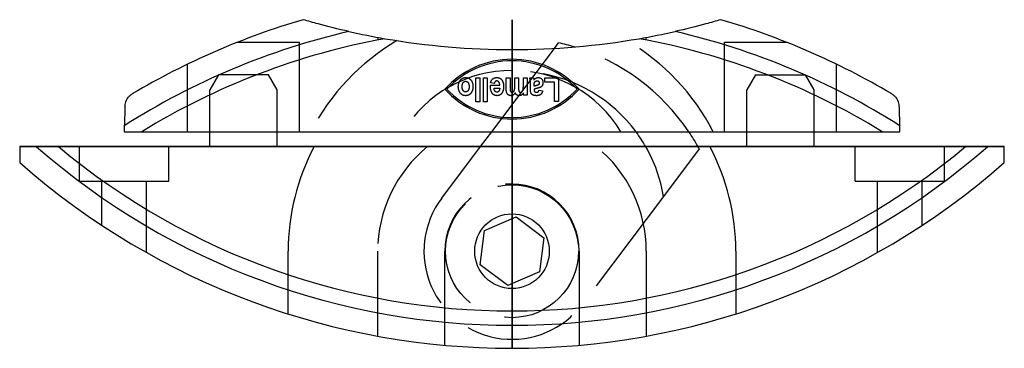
# Model space of a CAD drawing. Header units: millimetres. Extents: x -33 to 33, y -13.5 to 8.5.
import ezdxf

# ---------------------------------------------------------------- set-up
doc = ezdxf.new("R2010")
doc.units = ezdxf.units.MM
doc.header["$LTSCALE"] = 50
doc.linetypes.add('ALLCAD_Strich', pattern=[0.2, 0.15, -0.05])
for name, color, linetype in [('BESCH_KONT_verb_schn_ansi_2d', 40, 'Continuous'), ('BESCH_KONT_verb_schn_grun_2d', 10, 'Continuous'), ('BESCH_KONT_verb_schn_seit_2d', 160, 'Continuous')]:
    doc.layers.add(name, color=color, linetype=linetype)

msp = doc.modelspace()

# ---------------------------------------------------------------- linework, layer by layer
at = {"layer": 'BESCH_KONT_verb_schn_ansi_2d', "linetype": 'Continuous'}
for p, q in [((-33, 0, 2.8), (-33, 0, -2.8)), ((33, 0, 2.8), (-33, 0, 2.8)), ((-33, 0, -2.8), (33, 0, -2.8)), ((-31.876, 0, 5), (31.876, 0, 5)), ((31.876, 0, -5), (-31.876, 0, -5)), ((-26, 0, 1.5), (-26, 0, -1.5)), ((-15, 0, -2), (-15, 0, 2)), ((-15, 0, 2), (-9, 0, 2)), ((-9, 0, -2), (-15, 0, -2)), ((-13.266, 0, 2), (-13.266, 0, -2)), ((-4.5, 0, -0.8), (-9, 0, -0.8)), ((-9, 0, 0.8), (-4.5, 0, 0.8)), ((-9, 0, -0.8), (-9, 0, -2)), ((-9, 0, 2), (-9, 0, 0.8)), ((-7.712, 0, -0.8), (-7.712, 0, 0.8)), ((-5.9, 0, -0.75), (4.713, 0, -0.75)), ((4.713, 0, 0.75), (-5.9, 0, 0.75)), ((-5.9, 0, -0.75), (-5.9, 0, 0.75)), ((-4.5, 0, 0.8), (-4.45, 0, 0.8)), ((-4.45, 0, -0.8), (-4.5, 0, -0.8)), ((-4.5, 0, -2.3), (-4.5, 0, -0.8)), ((4.5, 0, -2.3), (-4.5, 0, -2.3)), ((-4.5, 0, 2.3), (4.5, 0, 2.3)), ((-4.5, 0, 0.8), (-4.5, 0, 2.3)), ((-4.45, 0, -2.25), (3.554, 0, -2.25)), ((3.554, 0, 2.25), (-4.45, 0, 2.25)), ((-4.45, 0, -2.25), (-4.45, 0, -0.75)), ((-4.45, 0, 0.75), (-4.45, 0, 2.25)), ((3.554, 0, -2.25), (4.45, 0, -2.25)), ((4.45, 0, 2.25), (3.554, 0, 2.25)), ((4.45, 0, 0.8), (4.5, 0, 0.8)), ((4.5, 0, -0.8), (4.45, 0, -0.8)), ((4.45, 0, -2.25), (4.45, 0, -0.75)), ((4.45, 0, 0.75), (4.45, 0, 2.25)), ((4.5, 0, -0.8), (4.5, 0, -2.3)), ((9, 0, -0.8), (4.5, 0, -0.8)), ((4.5, 0, 0.8), (9, 0, 0.8)), ((4.5, 0, 2.3), (4.5, 0, 0.8)), ((4.713, 0, -0.75), (10.15, 0, -0.75)), ((10.15, 0, 0.75), (4.713, 0, 0.75)), ((9, 0, 2), (15, 0, 2)), ((15, 0, -2), (9, 0, -2)), ((9, 0, -2), (9, 0, -0.8)), ((9, 0, 0.8), (9, 0, 2)), ((10.15, 0, -0.75), (10.15, 0, -2)), ((10.15, 0, 2), (10.15, 0, 0.75)), ((12.55, 0, -2), (12.55, 0, 2)), ((13.266, 0, -2), (13.266, 0, 2)), ((15, 0, 2), (15, 0, -2)), ((26, 0, -1.5), (26, 0, 1.5)), ((33, 0, 2.8), (33, 0, -2.8))]:
    msp.add_line(p, q, dxfattribs=at)
at = {"layer": 'BESCH_KONT_verb_schn_ansi_2d', "linetype": 'ALLCAD_Strich'}
for p, q in [((-30.397, 0, 3.5), (-30.397, 0, 5)), ((-30.397, 0, -5), (-30.397, 0, -3.5)), ((30.397, 0, 3.5), (-30.397, 0, 3.5)), ((-30.397, 0, -3.5), (30.397, 0, -3.5)), ((-26, 0, 5), (-26, 0, 1.5)), ((-26, 0, -1.5), (-26, 0, -5)), ((-24.819, 0, 3.5), (-24.819, 0, 5)), ((-24.819, 0, -3.5), (-24.819, 0, -5)), ((-20.25, 0, -2), (-21.75, 0, -2)), ((-21.75, 0, 2), (-20.25, 0, 2)), ((-21.75, 0, -2), (-21.75, 0, 2)), ((-20.25, 0, -2), (-15.75, 0, -2)), ((-20.25, 0, 2), (-20.25, 0, -2)), ((-15.75, 0, 2), (-20.25, 0, 2)), ((-19.673, 0, -2), (-19.673, 0, 2)), ((-18.378, 0, 2), (-18.378, 0, -2)), ((-16.327, 0, 2), (-16.327, 0, -2)), ((-15, 0, -2), (-15.75, 0, -2)), ((-15.75, 0, 2), (-15, 0, 2)), ((-15.75, 0, -2), (-15.75, 0, 2)), ((-14.25, 0, 2), (-14.25, 0, -2)), ((-14, 0, -2.8), (-14, 0, 2.8)), ((-13.492, 0, 2.1), (-7.3, 0, 2.1)), ((-13.492, 0, -2.1), (-13.492, 0, 2.1)), ((-7.3, 0, -2.1), (-13.492, 0, -2.1)), ((-9, 0, -5), (-9, 0, -3.5)), ((-5.657, 0, -2), (-9, 0, -2)), ((-9, 0, 2), (-5.657, 0, 2)), ((-8.515, 0, 3.5), (-8.515, 0, 5)), ((-7.712, 0, -2.1), (-7.712, 0, -0.8)), ((-7.712, 0, 0.8), (-7.712, 0, 2.1)), ((-7.3, 0, -2.1), (0, 0, -2.1)), ((-7.3, 0, 2.1), (0, 0, 2.1)), ((-7.3, 0, 2.1), (-7.3, 0, 0.8)), ((-7.3, 0, -0.8), (-7.3, 0, -2.1)), ((-5.657, 0, -2), (-5.657, 0, -0.8)), ((-5.657, 0, 0.8), (-5.657, 0, 2)), ((-4.5, 0, 3.5), (-4.5, 0, 3.55)), ((4.5, 0, 3.55), (-4.5, 0, 3.55)), ((-4.45, 0, 0.8), (4.45, 0, 0.8)), ((4.45, 0, -0.8), (-4.45, 0, -0.8)), ((-4.364, 0, 3.5), (-4.364, 0, 3.55)), ((-3.598, 0, 3.5), (-3.598, 0, 3.55)), ((-3.341, 0, 3.5), (-3.341, 0, 3.55)), ((-2.874, 0, 3.5), (-2.874, 0, 3.55)), ((-2.617, 0, 3.5), (-2.617, 0, 3.55)), ((-2.5, 0, 3.5), (-2.5, 0, 2.3)), ((-2.417, 0, 3.5), (-2.417, 0, 3.55)), ((-2.165, 0, 3.5), (-2.165, 0, 3.55)), ((-2.126, 0, -2.25), (-2.126, 0, 2.25)), ((-1.907, 0, 3.5), (-1.907, 0, 3.55)), ((-1.845, 0, -2.25), (-1.845, 0, 2.25)), ((-1.655, 0, 3.5), (-1.655, 0, 3.55)), ((-1.451, 0, 3.5), (-1.451, 0, 3.55)), ((-1.45, 0, 3.5), (-1.45, 0, 3.55)), ((-1.437, 0, 3.5), (-1.437, 0, 3.55)), ((-1.2, 0, 3.5), (-1.2, 0, 3.55)), ((-1.188, 0, 3.5), (-1.188, 0, 3.55)), ((-0.825, 0, 3.5), (-0.825, 0, 3.55)), ((-0.825, 0, 3.5), (-0.825, 0, 3.55)), ((-0.82, 0, 3.5), (-0.82, 0, 3.55)), ((-0.563, 0, 3.5), (-0.563, 0, 3.55)), ((-0.386, 0, 3.5), (-0.386, 0, 3.55)), ((-0.281, 0, -2.25), (-0.281, 0, 2.25)), ((-0.134, 0, 3.5), (-0.134, 0, 3.55)), ((0, 0, -2.1), (7.3, 0, -2.1)), ((0, 0, 2.1), (7.3, 0, 2.1)), ((0.187, 0, 3.5), (0.187, 0, 3.55)), ((0.215, 0, 3.5), (0.215, 0, 3.55)), ((0.281, 0, -2.25), (0.281, 0, 2.25)), ((0.439, 0, 3.5), (0.439, 0, 3.55)), ((0.76, 0, 3.5), (0.76, 0, 3.55)), ((0.78, 0, 3.5), (0.78, 0, 3.55)), ((1.012, 0, 3.5), (1.012, 0, 3.55)), ((1.186, 0, 3.5), (1.186, 0, 3.55)), ((1.24, 0, 3.5), (1.24, 0, 3.55)), ((1.243, 0, 3.5), (1.243, 0, 3.55)), ((1.435, 0, 3.5), (1.435, 0, 3.55)), ((1.467, 0, 3.5), (1.467, 0, 3.55)), ((1.487, 0, 3.5), (1.487, 0, 3.55)), ((5.657, 0, -2), (1.615, 0, -2)), ((1.615, 0, -2), (1.615, 0, -0.75)), ((1.615, 0, 0.75), (1.615, 0, 2)), ((1.615, 0, 2), (5.657, 0, 2)), ((1.823, 0, 3.5), (1.823, 0, 3.55)), ((1.825, 0, 3.5), (1.825, 0, 3.55)), ((1.845, 0, -2.25), (1.845, 0, 2.25)), ((2.051, 0, 3.5), (2.051, 0, 3.55)), ((2.077, 0, 3.5), (2.077, 0, 3.55)), ((2.126, 0, -2.25), (2.126, 0, 2.25)), ((2.199, 0, 3.5), (2.199, 0, 3.55)), ((2.5, 0, 3.5), (2.5, 0, 2.3)), ((2.858, 0, 3.5), (2.858, 0, 3.55)), ((3.122, 0, 3.5), (3.122, 0, 3.55)), ((3.124, 0, -2), (3.124, 0, 2)), ((4.364, 0, 3.5), (4.364, 0, 3.55)), ((4.5, 0, 3.5), (4.5, 0, 3.55)), ((9, 0, -2), (5.657, 0, -2)), ((5.657, 0, 2), (9, 0, 2)), ((5.657, 0, 2), (5.657, 0, 0.8)), ((5.657, 0, -0.8), (5.657, 0, -2)), ((7.3, 0, 2.1), (13.492, 0, 2.1)), ((7.3, 0, 0.8), (7.3, 0, 2.1)), ((7.3, 0, -2.1), (7.3, 0, -0.8)), ((13.492, 0, -2.1), (7.3, 0, -2.1)), ((7.712, 0, 2.1), (7.712, 0, -2.1)), ((8.515, 0, 5), (8.515, 0, 3.5)), ((9, 0, -3.5), (9, 0, -5)), ((13.492, 0, 2.1), (13.492, 0, -2.1)), ((14, 0, -2.8), (14, 0, 2.8)), ((14.25, 0, -2), (14.25, 0, 2)), ((15.75, 0, -2), (15, 0, -2)), ((15, 0, 2), (15.75, 0, 2)), ((15.75, 0, -2), (20.25, 0, -2)), ((15.75, 0, 2), (15.75, 0, -2)), ((20.25, 0, 2), (15.75, 0, 2)), ((16.327, 0, -2), (16.327, 0, 2)), ((18.378, 0, -2), (18.378, 0, 2)), ((19.673, 0, 2), (19.673, 0, -2)), ((21.75, 0, -2), (20.25, 0, -2)), ((20.25, 0, 2), (21.75, 0, 2)), ((20.25, 0, -2), (20.25, 0, 2)), ((21.75, 0, 2), (21.75, 0, -2)), ((24.819, 0, 3.5), (24.819, 0, 5)), ((24.819, 0, -3.5), (24.819, 0, -5)), ((26, 0, -5), (26, 0, -1.5)), ((26, 0, 1.5), (26, 0, 5)), ((30.397, 0, -5), (30.397, 0, -3.5)), ((30.397, 0, 3.5), (30.397, 0, 5))]:
    msp.add_line(p, q, dxfattribs=at)
at = {"layer": 'BESCH_KONT_verb_schn_ansi_2d', "linetype": 'ALLCAD_Strich', "extrusion": (0, -1, 0)}
for centre in [(-26, 0), (26, 0)]:
    msp.add_circle(centre, 3, dxfattribs=at)
at = {"layer": 'BESCH_KONT_verb_schn_ansi_2d', "linetype": 'Continuous'}
for points, weights in [([(-33, 0, 3.934), (-33, 0, 3.375), (-33, 0, 2.8)], [1.00156487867, 1.00186767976, 1.00205545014]), ([(-33, 0, -2.8), (-33, 0, -3.375), (-33, 0, -3.934)], [1.00205545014, 1.00186767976, 1.00156487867]), ([(-33, 0, 3.934), (-32.434, 0, 4.476), (-31.876, 0, 5)], [1.00209104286, 1.00169069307, 1.00115787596]), ([(-31.876, 0, -5), (-32.434, 0, -4.476), (-33, 0, -3.934)], [1.00115787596, 1.00169069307, 1.00209104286]), ([(33, 0, -3.934), (32.434, 0, -4.476), (31.876, 0, -5)], [1.00209104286, 1.00169069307, 1.00115787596]), ([(31.876, 0, 5), (32.434, 0, 4.476), (33, 0, 3.934)], [1.00115787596, 1.00169069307, 1.00209104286]), ([(33, 0, 2.8), (33, 0, 3.375), (33, 0, 3.934)], [1.00205545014, 1.00186767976, 1.00156487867]), ([(33, 0, -3.934), (33, 0, -3.375), (33, 0, -2.8)], [1.00156487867, 1.00186767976, 1.00205545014])]:
    msp.add_rational_spline(points, weights, degree=2, dxfattribs=at)
for points, knots in [([(-27.5, 0), (-27.5, 0, 0.187), (-27.463, 0, 0.384), (-27.319, 0, 0.74), (-27.212, 0, 0.9), (-26.955, 0, 1.175), (-26.779, 0, 1.299), (-26.397, 0, 1.461), (-26.192, 0, 1.5), (-25.812, 0, 1.5), (-25.608, 0, 1.462), (-25.227, 0, 1.302), (-25.05, 0, 1.179), (-24.79, 0, 0.903), (-24.682, 0, 0.742), (-24.537, 0, 0.384), (-24.5, 0, 0.187), (-24.5, 0, -0.187), (-24.537, 0, -0.384), (-24.682, 0, -0.742), (-24.79, 0, -0.903), (-25.05, 0, -1.179), (-25.227, 0, -1.302), (-25.608, 0, -1.462), (-25.812, 0, -1.5), (-26.192, 0, -1.5), (-26.397, 0, -1.461), (-26.779, 0, -1.299), (-26.955, 0, -1.175), (-27.212, 0, -0.9), (-27.319, 0, -0.74), (-27.463, 0, -0.384), (-27.5, 0, -0.187), (-27.5, 0)], [0, 0, 0, 0, 0.0561878, 0.0561878, 0.1123756, 0.1123756, 0.1797111, 0.1797111, 0.2470466, 0.2470466, 0.3132511, 0.3132511, 0.3794556, 0.3794556, 0.4354904, 0.4354904, 0.4915252, 0.4915252, 0.54756, 0.54756, 0.6035948, 0.6035948, 0.6697993, 0.6697993, 0.7360038, 0.7360038, 0.8033393, 0.8033393, 0.8706747, 0.8706747, 0.9268626, 0.9268626, 0.9830504, 0.9830504, 0.9830504, 0.9830504]), ([(24.5, 0), (24.5, 0, 0.187), (24.537, 0, 0.384), (24.682, 0, 0.742), (24.79, 0, 0.903), (25.05, 0, 1.179), (25.227, 0, 1.302), (25.608, 0, 1.462), (25.812, 0, 1.5), (26.192, 0, 1.5), (26.397, 0, 1.461), (26.779, 0, 1.299), (26.955, 0, 1.175), (27.212, 0, 0.9), (27.319, 0, 0.74), (27.463, 0, 0.384), (27.5, 0, 0.187), (27.5, 0, -0.187), (27.463, 0, -0.384), (27.319, 0, -0.74), (27.212, 0, -0.9), (26.955, 0, -1.175), (26.779, 0, -1.299), (26.397, 0, -1.461), (26.192, 0, -1.5), (25.812, 0, -1.5), (25.608, 0, -1.462), (25.227, 0, -1.302), (25.05, 0, -1.179), (24.79, 0, -0.903), (24.682, 0, -0.742), (24.537, 0, -0.384), (24.5, 0, -0.187), (24.5, 0)], [0, 0, 0, 0, 0.0560348, 0.0560348, 0.1120696, 0.1120696, 0.1782741, 0.1782741, 0.2444786, 0.2444786, 0.3118141, 0.3118141, 0.3791496, 0.3791496, 0.4353374, 0.4353374, 0.4915252, 0.4915252, 0.547713, 0.547713, 0.6039008, 0.6039008, 0.6712363, 0.6712363, 0.7385718, 0.7385718, 0.8047763, 0.8047763, 0.8709808, 0.8709808, 0.9270156, 0.9270156, 0.9830504, 0.9830504, 0.9830504, 0.9830504])]:
    msp.add_open_spline(points, degree=3, knots=knots, dxfattribs=at)
at = {"layer": 'BESCH_KONT_verb_schn_ansi_2d', "linetype": 'ALLCAD_Strich'}
for points, weights in [([(-25.94, 0, 3.449), (-25.963, 0, 4.237), (-25.986, 0, 5)], [1.0016316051, 1.00128918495, 1.00076795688]), ([(-25.94, 0, -3.449), (-25.963, 0, -4.237), (-25.986, 0, -5)], [1.00163365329, 1.00129141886, 1.00077037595]), ([(25.94, 0, -3.449), (25.963, 0, -4.237), (25.986, 0, -5)], [1.0016316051, 1.00128918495, 1.00076795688]), ([(25.94, 0, 3.449), (25.963, 0, 4.237), (25.986, 0, 5)], [1.00163365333, 1.00129141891, 1.000770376])]:
    msp.add_rational_spline(points, weights, degree=2, dxfattribs=at)
for points, knots in [([(-25.45, 0, -2.8), (-25.501, 0, -2.8), (-25.554, 0, -2.808), (-25.648, 0, -2.841), (-25.689, 0, -2.865), (-25.819, 0, -2.968), (-25.883, 0, -3.099), (-25.929, 0, -3.292), (-25.938, 0, -3.368), (-25.94, 0, -3.449)], [0.2104769, 0.2104769, 0.2104769, 0.2104769, 0.228441, 0.228441, 0.2464051, 0.2464051, 0.2980315, 0.2980315, 0.3278309, 0.3278309, 0.3278309, 0.3278309]), ([(-25.94, 0, 3.449), (-25.938, 0, 3.368), (-25.929, 0, 3.292), (-25.883, 0, 3.099), (-25.819, 0, 2.968), (-25.689, 0, 2.865), (-25.648, 0, 2.841), (-25.554, 0, 2.808), (-25.501, 0, 2.8), (-25.45, 0, 2.8)], [0.509435, 0.509435, 0.509435, 0.509435, 0.5392344, 0.5392344, 0.5908608, 0.5908608, 0.6088249, 0.6088249, 0.626789, 0.626789, 0.626789, 0.626789]), ([(-10.932, 0, 4.999), (-11.655, 0, 4.542), (-12.344, 0, 4.063), (-13.33, 0, 3.327), (-13.666, 0, 3.067), (-14, 0, 2.8)], [5.0375481, 5.0375481, 5.0375481, 5.0375481, 5.2857747, 5.2857747, 5.4153391, 5.4153391, 5.4153391, 5.4153391]), ([(-14, 0, -2.8), (-13.666, 0, -3.067), (-13.33, 0, -3.327), (-12.344, 0, -4.063), (-11.655, 0, -4.542), (-10.932, 0, -4.999)], [2.4312513, 2.4312513, 2.4312513, 2.4312513, 2.5608157, 2.5608157, 2.8090423, 2.8090423, 2.8090423, 2.8090423]), ([(10.932, 0, -4.999), (11.655, 0, -4.542), (12.344, 0, -4.063), (13.33, 0, -3.327), (13.666, 0, -3.067), (14, 0, -2.8)], [5.0375481, 5.0375481, 5.0375481, 5.0375481, 5.2857747, 5.2857747, 5.4153391, 5.4153391, 5.4153391, 5.4153391]), ([(14, 0, 2.8), (13.666, 0, 3.067), (13.33, 0, 3.327), (12.343, 0, 4.063), (11.654, 0, 4.542), (10.932, 0, 4.999)], [2.4308741, 2.4308741, 2.4308741, 2.4308741, 2.5605442, 2.5605442, 2.8086683, 2.8086683, 2.8086683, 2.8086683]), ([(25.45, 0, 2.8), (25.501, 0, 2.8), (25.554, 0, 2.808), (25.648, 0, 2.841), (25.689, 0, 2.865), (25.819, 0, 2.968), (25.883, 0, 3.099), (25.929, 0, 3.292), (25.938, 0, 3.368), (25.94, 0, 3.449)], [0.2104769, 0.2104769, 0.2104769, 0.2104769, 0.228441, 0.228441, 0.2464051, 0.2464051, 0.2980315, 0.2980315, 0.3278309, 0.3278309, 0.3278309, 0.3278309]), ([(25.94, 0, -3.449), (25.938, 0, -3.368), (25.929, 0, -3.292), (25.883, 0, -3.099), (25.819, 0, -2.968), (25.689, 0, -2.865), (25.648, 0, -2.841), (25.554, 0, -2.808), (25.501, 0, -2.8), (25.45, 0, -2.8)], [0.509435, 0.509435, 0.509435, 0.509435, 0.5392344, 0.5392344, 0.5908608, 0.5908608, 0.6088249, 0.6088249, 0.626789, 0.626789, 0.626789, 0.626789])]:
    msp.add_open_spline(points, degree=3, knots=knots, dxfattribs=at)
at = {"layer": 'BESCH_KONT_verb_schn_grun_2d', "linetype": 'ALLCAD_Strich'}
for p, q in [((-9, 7.317), (-9, 7.14)), ((9, 7.14), (9, 7.317)), ((-18.378, 7), (-14.25, 7)), ((-14.25, 1), (-14.25, 7)), ((14.25, 7), (18.378, 7)), ((14.25, 1), (14.25, 7)), ((1.615, 4.95), (2.843, 6.581)), ((-21.75, 1), (-21.75, 5.522)), ((21.75, 1), (21.75, 5.522)), ((-19.673, 4.8), (-20.25, 3.8)), ((-16.327, 4.8), (-19.673, 4.8)), ((-15.75, 3.8), (-16.327, 4.8)), ((-1.361, 1), (1.615, 4.95)), ((16.327, 4.8), (15.75, 3.8)), ((16.327, 4.8), (19.673, 4.8)), ((20.25, 3.8), (19.673, 4.8)), ((-20.25, 1), (-20.25, 3.8)), ((-15.75, 1), (-15.75, 3.8)), ((15.75, 1), (15.75, 3.8)), ((20.25, 1), (20.25, 3.8)), ((-29, -2.3), (-29, 0)), ((-23, -2.3), (-23, 0)), ((-4.713, -3.45), (-2.114, 0)), ((12.55, -0.145), (10.15, -3.33)), ((23, -2.3), (23, 0)), ((29, -2.3), (29, 0)), ((-29, -2.3), (-23, -2.3)), ((-27.5, -5.258), (-27.5, -2.3)), ((-24.5, -7.086), (-24.5, -2.3)), ((23, -2.3), (29, -2.3)), ((24.5, -7.086), (24.5, -2.3)), ((27.5, -5.258), (27.5, -2.3)), ((10.15, -3.33), (4.713, -10.55)), ((-15, -11.197), (-15, -7)), ((-9, -12.683), (-9, -7)), ((-4.5, -13.297), (-4.5, -7)), ((4.5, -7), (4.5, -13.297)), ((9, -7), (9, -12.683)), ((15, -7), (15, -11.197))]:
    msp.add_line(p, q, dxfattribs=at)
at = {"layer": 'BESCH_KONT_verb_schn_grun_2d', "linetype": 'Continuous'}
for p, q in [((2.843, 6.581), (3.124, 6.954)), ((-2.417, 4.6), (-2.165, 4.6)), ((-2.417, 3), (-2.417, 4.6)), ((-2.165, 4.6), (-2.165, 3)), ((-1.907, 4.6), (-1.655, 4.6)), ((-1.907, 3), (-1.907, 4.6)), ((-1.655, 4.6), (-1.655, 3)), ((-1.451, 4.074), (-1.45, 4.109)), ((-1.45, 4.109), (-0.82, 4.109)), ((-1.188, 4.232), (-1.437, 4.283)), ((-0.386, 4.6), (-0.134, 4.6)), ((-0.386, 3.858), (-0.386, 4.6)), ((-0.134, 4.6), (-0.134, 3.937)), ((0.187, 4.6), (0.439, 4.6)), ((0.187, 4.043), (0.187, 4.6)), ((0.439, 4.6), (0.439, 3.964)), ((0.76, 4.6), (1.012, 4.6)), ((0.76, 4.036), (0.76, 4.6)), ((1.012, 4.6), (1.012, 3.441)), ((1.186, 4.6), (1.435, 4.6)), ((1.24, 3.86), (1.243, 4.218)), ((1.435, 4.6), (1.467, 4.473)), ((1.487, 4.043), (1.487, 4.104)), ((2.199, 4.6), (3.122, 4.6)), ((2.199, 4.329), (2.199, 4.6)), ((2.858, 4.329), (2.199, 4.329)), ((2.858, 3.014), (2.858, 4.329)), ((3.122, 4.6), (3.122, 3.014)), ((-1.2, 3.92), (-0.825, 3.92)), ((0.78, 3.441), (0.78, 3.6)), ((1.012, 3.441), (0.78, 3.441)), ((1.823, 3.793), (2.051, 3.743)), ((-2.165, 3), (-2.417, 3)), ((-1.655, 3), (-1.907, 3)), ((3.122, 3.014), (2.858, 3.014)), ((-25.986, 1.403), (-26, 1)), ((26, 1), (25.986, 1.403)), ((-26, 1), (-24.819, 1)), ((-24.819, 1), (24.819, 1)), ((-20.25, 0), (-20.25, 1)), ((-15.75, 0), (-15.75, 1)), ((-2.114, 0), (-1.361, 1)), ((15.75, 0), (15.75, 1)), ((20.25, 0), (20.25, 1)), ((24.819, 1), (26, 1)), ((-31.876, 0), (-30.397, 0)), ((-30.397, 0), (30.397, 0)), ((30.397, 0), (31.876, 0)), ((-1.845, -5.611), (0.281, -4.708)), ((0.281, -4.708), (2.126, -6.097)), ((-2.126, -7.903), (-1.845, -5.611)), ((2.126, -6.097), (1.845, -8.389)), ((-0.281, -9.292), (-2.126, -7.903)), ((1.845, -8.389), (-0.281, -9.292))]:
    msp.add_line(p, q, dxfattribs=at)
at = {"layer": 'BESCH_KONT_verb_schn_grun_2d', "linetype": 'ALLCAD_Strich'}
msp.add_circle((0, -7), 4.45, dxfattribs=at)
at = {"layer": 'BESCH_KONT_verb_schn_grun_2d', "linetype": 'Continuous'}
msp.add_circle((0, -7), 2.5, dxfattribs=at)
for centre, radius, start, end in [((0, -39.5), 50, 106.2602, 120.59698), ((0, -39.5), 50, 59.40302, 73.7398), ((0, -39.5), 48.46, 103.03931, 122.42802), ((0, 56.5), 50, 257.36917, 260.19419), ((0, 56.5), 50, 279.80581, 282.63083), ((0, -39.5), 48.46, 57.57198, 76.96069), ((0, -39.5), 47.5, 100.32742, 121.50094), ((0, 56.5), 50, 260.19419, 279.80581), ((0, -7), 14.3, 72.99945, 77.37961), ((0, -39.5), 47.5, 58.49906, 79.67258), ((0, -0.213), 6.062, 42.07502, 137.92498), ((0, -0.213), 5.962, 42.94858, 137.05142), ((0, 7.912), 6.063, 222.07502, 317.92498), ((0, 7.912), 5.963, 222.94858, 317.05142), ((0.284, -4.961), 10, 29.73955, 36.5881), ((0, -7), 14.3, 29.30841, 34.01712), ((0, 36.5), 47.5, 230.21231, 309.78769), ((0, 36.5), 48.46, 228.86883, 311.13117), ((0, 36.5), 50, 228.70013, 311.29987)]:
    msp.add_arc(centre, radius, start, end, dxfattribs=at)
at = {"layer": 'BESCH_KONT_verb_schn_grun_2d', "linetype": 'ALLCAD_Strich'}
for centre, radius, start, end in [((0, -6), 15.2, 120.48844, 152.57893), ((0, -7), 14.3, 34.01712, 72.99945), ((0, -6), 15.2, 27.42107, 59.51156), ((-0.027, -3.4), 8.5, 89.81516, 148.8258), ((0.027, -3.4), 8.5, 31.1742, 90.18484), ((0.284, -4.961), 10, 36.5881, 82.35271), ((0, -7), 14.3, 28.64465, 29.30841), ((0, -7), 15, 152.18186, 180), ((0, -7), 9, 128.94244, 180), ((0, -7), 9, 0, 51.05756), ((0.284, -4.961), 10, 9.38202, 29.73955), ((0, -7), 15, 0, 27.81814), ((0, -7), 4.5, 0, 180), ((0, -7), 5.9, 143.01213, 323.01213)]:
    msp.add_arc(centre, radius, start, end, dxfattribs=at)
at = {"layer": 'BESCH_KONT_verb_schn_grun_2d', "linetype": 'Continuous'}
for points, knots in [([(-10.932, 7.711), (-11.655, 7.872), (-12.344, 8.043), (-13.33, 8.308), (-13.666, 8.403), (-14, 8.5)], [5.0375481, 5.0375481, 5.0375481, 5.0375481, 5.2857747, 5.2857747, 5.4153391, 5.4153391, 5.4153391, 5.4153391]), ([(14, 8.5), (13.666, 8.403), (13.33, 8.308), (12.343, 8.043), (11.654, 7.872), (10.932, 7.711)], [2.4308741, 2.4308741, 2.4308741, 2.4308741, 2.5605442, 2.5605442, 2.8086683, 2.8086683, 2.8086683, 2.8086683]), ([(-25.94, 2.713), (-25.938, 2.78), (-25.929, 2.849), (-25.883, 3.034), (-25.819, 3.181), (-25.689, 3.343), (-25.648, 3.388), (-25.554, 3.47), (-25.501, 3.508), (-25.45, 3.538)], [0.509435, 0.509435, 0.509435, 0.509435, 0.5392344, 0.5392344, 0.5908608, 0.5908608, 0.6088249, 0.6088249, 0.626789, 0.626789, 0.626789, 0.626789]), ([(25.45, 3.538), (25.501, 3.508), (25.554, 3.47), (25.648, 3.388), (25.689, 3.343), (25.819, 3.181), (25.883, 3.034), (25.929, 2.849), (25.938, 2.78), (25.94, 2.713)], [0.2104769, 0.2104769, 0.2104769, 0.2104769, 0.228441, 0.228441, 0.2464051, 0.2464051, 0.2980315, 0.2980315, 0.3278309, 0.3278309, 0.3278309, 0.3278309])]:
    msp.add_open_spline(points, degree=3, knots=knots, dxfattribs=at)
for points in [[(-3.598, 4.014), (-3.598, 4.193), (-3.462, 4.482), (-3.24, 4.627), (-3.108, 4.627)], [(-3.108, 4.627), (-2.896, 4.627), (-2.617, 4.304), (-2.617, 4.004)], [(-1.437, 4.283), (-1.387, 4.458), (-1.175, 4.627), (-1.023, 4.627)], [(-1.023, 4.627), (-0.812, 4.627), (-0.699, 4.487)], [(1.467, 4.473), (1.597, 4.627), (1.762, 4.627)], [(1.762, 4.627), (1.9, 4.627), (2.077, 4.44), (2.077, 4.284)], [(-3.107, 3.414), (-3.336, 3.414), (-3.598, 3.773), (-3.598, 4.014)], [(-3.341, 4.019), (-3.341, 4.196), (-3.205, 4.378), (-3.109, 4.378)], [(-3.107, 3.663), (-3.203, 3.663), (-3.341, 3.846), (-3.341, 4.019)], [(-3.109, 4.378), (-3.012, 4.378), (-2.874, 4.197), (-2.874, 4.02)], [(-2.874, 4.02), (-2.874, 3.846), (-3.011, 3.663), (-3.107, 3.663)], [(-2.617, 4.004), (-2.617, 3.834), (-2.753, 3.554), (-2.971, 3.414), (-3.107, 3.414)], [(-1.317, 3.565), (-1.451, 3.737), (-1.451, 4.074)], [(-1.026, 4.398), (-1.148, 4.398), (-1.188, 4.232)], [(-0.82, 4.109), (-0.822, 4.247), (-0.941, 4.398), (-1.026, 4.398)], [(-0.699, 4.487), (-0.563, 4.322), (-0.563, 4.028)], [(-0.563, 4.028), (-0.563, 3.737), (-0.699, 3.561)], [(0, 3.648), (0.084, 3.648), (0.187, 3.809), (0.187, 4.043)], [(0.439, 3.964), (0.439, 3.776), (0.46, 3.721)], [(0.569, 3.648), (0.626, 3.648), (0.719, 3.723), (0.76, 3.865), (0.76, 4.036)], [(1.243, 4.218), (1.243, 4.369), (1.218, 4.516), (1.186, 4.6)], [(1.487, 4.104), (1.487, 4.237), (1.527, 4.338), (1.632, 4.412), (1.686, 4.412)], [(1.637, 4.089), (1.535, 4.063), (1.487, 4.043)], [(1.789, 4.157), (1.753, 4.12), (1.637, 4.089)], [(1.686, 4.412), (1.745, 4.412), (1.825, 4.321), (1.825, 4.253)], [(2.077, 4.284), (2.077, 4.186), (2.005, 4.04), (1.874, 3.953), (1.73, 3.919)], [(1.825, 4.253), (1.825, 4.195), (1.789, 4.157)], [(-0.998, 3.414), (-1.201, 3.414), (-1.317, 3.565)], [(-1.013, 3.648), (-1.088, 3.648), (-1.196, 3.784), (-1.2, 3.92)], [(-0.878, 3.72), (-0.933, 3.648), (-1.013, 3.648)], [(-0.699, 3.561), (-0.815, 3.414), (-0.998, 3.414)], [(-0.825, 3.92), (-0.824, 3.792), (-0.878, 3.72)], [(-0.075, 3.414), (-0.173, 3.414), (-0.312, 3.506), (-0.386, 3.68), (-0.386, 3.858)], [(-0.134, 3.937), (-0.134, 3.763), (-0.073, 3.648), (0, 3.648)], [(0.215, 3.599), (0.152, 3.505), (0.007, 3.414), (-0.075, 3.414)], [(0.483, 3.414), (0.392, 3.414), (0.258, 3.505), (0.215, 3.599)], [(0.46, 3.721), (0.486, 3.648), (0.569, 3.648)], [(0.78, 3.6), (0.718, 3.506), (0.569, 3.414), (0.483, 3.414)], [(1.639, 3.414), (1.48, 3.414), (1.313, 3.504), (1.24, 3.657), (1.24, 3.86)], [(1.73, 3.919), (1.556, 3.878), (1.487, 3.843)], [(1.487, 3.843), (1.487, 3.747), (1.515, 3.687), (1.587, 3.648), (1.654, 3.648)], [(2.051, 3.743), (2.01, 3.567), (1.819, 3.414), (1.639, 3.414)], [(1.654, 3.648), (1.722, 3.648), (1.799, 3.71), (1.823, 3.793)]]:
    msp.add_open_spline(points, degree=2, dxfattribs=at)
for points, weights in [([(-25.94, 2.713), (-25.963, 2.051), (-25.986, 1.403)], [1.0016316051, 1.00128918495, 1.00076795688]), ([(25.94, 2.713), (25.963, 2.051), (25.986, 1.403)], [1.00163365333, 1.00129141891, 1.000770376]), ([(-33, 0), (-33, -0.527), (-33, -1.063)], [1.00156487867, 1.00186767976, 1.00205545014]), ([(-33, 0), (-32.434, 0), (-31.876, 0)], [1.00209104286, 1.00169069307, 1.00115787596]), ([(31.876, 0), (32.434, 0), (33, 0)], [1.00115787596, 1.00169069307, 1.00209104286]), ([(33, -1.063), (33, -0.527), (33, 0)], [1.00205545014, 1.00186767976, 1.00156487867])]:
    msp.add_rational_spline(points, weights, degree=2, dxfattribs=at)
at = {"layer": 'BESCH_KONT_verb_schn_seit_2d', "linetype": 'Continuous'}
for p, q in [((0, 8.5, -2.8), (0, 8.5, 2.8)), ((0, 8.5, 2.8), (0, 3.538, 2.8)), ((0, 8.5, -2.8), (0, 3.538, -2.8)), ((0, 7.71, 5), (0, 1.403, 5)), ((0, 1.403, -5), (0, 7.71, -5)), ((0, 7, 2), (0, 7, -2)), ((0, 7, -2), (0, 5.522, -2)), ((0, 5.522, 2), (0, 7, 2)), ((0, 5.522, -2), (0, 5.522, 2)), ((0, 1.403, 5), (0, 1, 5)), ((0, 1, -5), (0, 1.403, -5)), ((0, 1, 5), (0, 1, -5)), ((0, 0, 2), (0, 1, 2)), ((0, 0, -2), (0, 1, -2)), ((0, 0, 5), (0, -11.96, 5)), ((0, -11.96, -5), (0, 0, -5)), ((0, 0, 3.934), (0, 0, -3.934)), ((0, -1.063, 2.8), (0, -1.063, -2.8)), ((0, -13.5, 2.8), (0, -1.063, 2.8)), ((0, -1.063, -2.8), (0, -13.5, -2.8)), ((0, -11.197, -0.75), (0, -12.9, -0.75)), ((0, -12.9, 0.75), (0, -11.197, 0.75)), ((0, -11.197, -2), (0, -11.197, 2)), ((0, -11.197, 2), (0, -12.683, 2)), ((0, -12.683, -2), (0, -11.197, -2)), ((0, -11.197, -0.8), (0, -12.683, -0.8)), ((0, -12.683, 0.8), (0, -11.197, 0.8)), ((0, -11.45, -0.8), (0, -11.45, -0.75)), ((0, -11.45, 0.75), (0, -11.45, 0.8)), ((0, -11.96, 5), (0, -13.5, 2.8)), ((0, -11.96, -5), (0, -13.5, -2.8)), ((0, -13.297, -0.8), (0, -12.683, -0.8)), ((0, -12.683, 0.8), (0, -13.297, 0.8)), ((0, -12.683, -0.8), (0, -12.683, -2)), ((0, -12.683, 2), (0, -12.683, 0.8)), ((0, -12.9, -0.75), (0, -12.9, 0.75)), ((0, -13.297, -2.3), (0, -13.297, -0.8)), ((0, -13.5, -2.3), (0, -13.297, -2.3)), ((0, -13.297, 2.3), (0, -13.5, 2.3)), ((0, -13.297, 0.8), (0, -13.297, 2.3)), ((0, -13.5, -2.8), (0, -13.5, -2.3)), ((0, -13.5, 2.3), (0, -13.5, 2.8))]:
    msp.add_line(p, q, dxfattribs=at)
at = {"layer": 'BESCH_KONT_verb_schn_seit_2d', "linetype": 'ALLCAD_Strich'}
for p, q in [((0, 7.317, -3.5), (0, 7.14, -3.5)), ((0, 7.317, -3.5), (0, 7.317, -5)), ((0, 7.23, 3.5), (0, 7.23, 5)), ((0, 7.23, 3.5), (0, 1, 3.5)), ((0, 1, -3.5), (0, 7.14, -3.5)), ((0, 7.14, -5), (0, 7.14, -3.5)), ((0, 7.098, -2.1), (0, 1, -2.1)), ((0, 7.098, 2.1), (0, 1, 2.1)), ((0, 7.098, -2.1), (0, 7.098, 2.1)), ((0, 6.954, -2), (0, 6.954, 2)), ((0, 6.5, -3.5), (0, 6.5, -2.1)), ((0, 6.5, 2.1), (0, 6.5, 3.5)), ((0, 3.85, 3.55), (0, 5.85, 3.55)), ((0, 5.85, 3.5), (0, 5.85, 3.55)), ((0, 5.75, 3.5), (0, 5.75, 3.55)), ((0, 1, 2), (0, 5.522, 2)), ((0, 1, -2), (0, 5.522, -2)), ((0, 5.1, -0.8), (0, 1, -0.8)), ((0, 5.1, -0.8), (0, 5.1, -2.1)), ((0, 5.1, 0.8), (0, 5.1, 2.1)), ((0, 1, 0.8), (0, 5.1, 0.8)), ((0, 5.1, -2.1), (0, 5.1, -0.8)), ((0, 5.1, 0.8), (0, 5.1, 2.1)), ((0, 4.95, -0.75), (0, -3.45, -0.75)), ((0, 4.95, -2), (0, 4.95, -0.75)), ((0, -3.45, 0.75), (0, 4.95, 0.75)), ((0, 4.95, 0.75), (0, 4.95, 2)), ((0, 4.8, -2), (0, 4.8, 2)), ((0, 4.627, 3.5), (0, 4.627, 3.55)), ((0, 4.6, 3.5), (0, 4.6, 3.55)), ((0, 4.473, 3.5), (0, 4.473, 3.55)), ((0, 4.412, 3.5), (0, 4.412, 3.55)), ((0, 4.398, 3.5), (0, 4.398, 3.55)), ((0, 4.378, 3.5), (0, 4.378, 3.55)), ((0, 4.329, 3.5), (0, 4.329, 3.55)), ((0, 4.283, 3.5), (0, 4.283, 3.55)), ((0, 4.232, 3.5), (0, 4.232, 3.55)), ((0, 4.109, 3.5), (0, 4.109, 3.55)), ((0, 4.043, 3.5), (0, 4.043, 3.55)), ((0, 3.92, 3.5), (0, 3.92, 3.55)), ((0, 3.85, 3.5), (0, 3.85, 3.55)), ((0, 1.85, 3.55), (0, 3.85, 3.55)), ((0, 3.843, 3.5), (0, 3.843, 3.55)), ((0, 3.8, 2), (0, 3.8, -2)), ((0, 3.793, 3.5), (0, 3.793, 3.55)), ((0, 3.743, 3.5), (0, 3.743, 3.55)), ((0, 3.663, 3.5), (0, 3.663, 3.55)), ((0, 3.648, 3.5), (0, 3.648, 3.55)), ((0, 3.6, 3.5), (0, 3.6, 3.55)), ((0, 3.599, 3.5), (0, 3.599, 3.55)), ((0, 3.441, 3.5), (0, 3.441, 3.55)), ((0, 3.414, 3.5), (0, 3.414, 3.55)), ((0, 3.014, 3.5), (0, 3.014, 3.55)), ((0, 3, 3.5), (0, 3, 3.55)), ((0, 1.95, 3.5), (0, 1.95, 3.55)), ((0, 1.85, 3.5), (0, 1.85, 3.55)), ((0, -7, 2), (0, 0, 2)), ((0, 0, -0.8), (0, -7, -0.8)), ((0, 0, -2), (0, -7, -2)), ((0, -7, 0.8), (0, 0, 0.8)), ((0, -2.3, -3), (0, 0, -3)), ((0, -2.3, 3), (0, 0, 3)), ((0, -11, 3.5), (0, 0, 3.5)), ((0, 0, -3.5), (0, -11, -3.5)), ((0, -0.145, -2), (0, -0.145, 2)), ((0, -2.3, -3), (0, -2.3, 3)), ((0, -6.208, -1.5), (0, -2.3, -1.5)), ((0, -6.208, 1.5), (0, -2.3, 1.5)), ((0, -7, 2.3), (0, -2.5, 2.3)), ((0, -2.5, -2.3), (0, -7, -2.3)), ((0, -2.5, 2.3), (0, -2.5, 0.8)), ((0, -2.5, -0.8), (0, -2.5, -2.3)), ((0, -2.55, -2.25), (0, -11.45, -2.25)), ((0, -11.45, 2.25), (0, -2.55, 2.25)), ((0, -2.55, -2.25), (0, -2.55, -0.75)), ((0, -2.55, 0.75), (0, -2.55, 2.25)), ((0, -3.33, -0.75), (0, -3.33, -2)), ((0, -3.33, 2), (0, -3.33, 0.75)), ((0, -3.45, -0.75), (0, -11.197, -0.75)), ((0, -11.197, 0.75), (0, -3.45, 0.75)), ((0, -4.5, 3.5), (0, -4.5, 2.3)), ((0, -4.708, -2.25), (0, -4.708, 2.25)), ((0, -5.611, -2.25), (0, -5.611, 2.25)), ((0, -6.097, -2.25), (0, -6.097, 2.25)), ((0, -13.297, 2.3), (0, -7, 2.3)), ((0, -7, -2.3), (0, -13.297, -2.3)), ((0, -11.197, 2), (0, -7, 2)), ((0, -7, -2), (0, -11.197, -2)), ((0, -7, -0.8), (0, -11.197, -0.8)), ((0, -11.197, 0.8), (0, -7, 0.8)), ((0, -7.903, -2.25), (0, -7.903, 2.25)), ((0, -8.389, -2.25), (0, -8.389, 2.25)), ((0, -9.292, -2.25), (0, -9.292, 2.25)), ((0, -9.5, 3.5), (0, -9.5, 2.3)), ((0, -11, -5), (0, -11, -3.5)), ((0, -11, 3.5), (0, -11, 5)), ((0, -11.45, -2.25), (0, -11.45, -0.8)), ((0, -11.45, 0.8), (0, -11.45, 2.25))]:
    msp.add_line(p, q, dxfattribs=at)
at = {"layer": 'BESCH_KONT_verb_schn_seit_2d', "linetype": 'Continuous'}
for points, knots in [([(0, 7.711, 4.999), (0, 7.872, 4.542), (0, 8.043, 4.063), (0, 8.308, 3.327), (0, 8.403, 3.067), (0, 8.5, 2.8)], [5.0375481, 5.0375481, 5.0375481, 5.0375481, 5.2857747, 5.2857747, 5.4153391, 5.4153391, 5.4153391, 5.4153391]), ([(0, 8.5, -2.8), (0, 8.403, -3.067), (0, 8.308, -3.327), (0, 8.043, -4.063), (0, 7.872, -4.542), (0, 7.711, -4.999)], [2.4312513, 2.4312513, 2.4312513, 2.4312513, 2.5608157, 2.5608157, 2.8090423, 2.8090423, 2.8090423, 2.8090423]), ([(0, 3.538, -2.8), (0, 3.508, -2.8), (0, 3.47, -2.808), (0, 3.388, -2.841), (0, 3.343, -2.865), (0, 3.181, -2.968), (0, 3.034, -3.099), (0, 2.849, -3.292), (0, 2.78, -3.368), (0, 2.713, -3.449)], [0.2104769, 0.2104769, 0.2104769, 0.2104769, 0.228441, 0.228441, 0.2464051, 0.2464051, 0.2980315, 0.2980315, 0.3278309, 0.3278309, 0.3278309, 0.3278309]), ([(0, 2.713, 3.449), (0, 2.78, 3.368), (0, 2.849, 3.292), (0, 3.034, 3.099), (0, 3.181, 2.968), (0, 3.343, 2.865), (0, 3.388, 2.841), (0, 3.47, 2.808), (0, 3.508, 2.8), (0, 3.538, 2.8)], [0.509435, 0.509435, 0.509435, 0.509435, 0.5392344, 0.5392344, 0.5908608, 0.5908608, 0.6088249, 0.6088249, 0.626789, 0.626789, 0.626789, 0.626789]), ([(0, -5.258), (0, -5.258, 0.187), (0, -5.283, 0.384), (0, -5.377, 0.74), (0, -5.447, 0.9), (0, -5.613, 1.175), (0, -5.725, 1.299), (0, -5.965, 1.461), (0, -6.092, 1.5), (0, -6.323, 1.5), (0, -6.445, 1.462), (0, -6.67, 1.302), (0, -6.773, 1.179), (0, -6.922, 0.903), (0, -6.983, 0.742), (0, -7.065, 0.384), (0, -7.086, 0.187), (0, -7.086, -0.187), (0, -7.065, -0.384), (0, -6.983, -0.742), (0, -6.922, -0.903), (0, -6.773, -1.179), (0, -6.67, -1.302), (0, -6.445, -1.462), (0, -6.323, -1.5), (0, -6.092, -1.5), (0, -5.965, -1.461), (0, -5.725, -1.299), (0, -5.613, -1.175), (0, -5.447, -0.9), (0, -5.377, -0.74), (0, -5.283, -0.384), (0, -5.258, -0.187), (0, -5.258)], [0, 0, 0, 0, 0.0561878, 0.0561878, 0.1123756, 0.1123756, 0.1797111, 0.1797111, 0.2470466, 0.2470466, 0.3132511, 0.3132511, 0.3794556, 0.3794556, 0.4354904, 0.4354904, 0.4915252, 0.4915252, 0.54756, 0.54756, 0.6035948, 0.6035948, 0.6697993, 0.6697993, 0.7360038, 0.7360038, 0.8033393, 0.8033393, 0.8706747, 0.8706747, 0.9268626, 0.9268626, 0.9830504, 0.9830504, 0.9830504, 0.9830504])]:
    msp.add_open_spline(points, degree=3, knots=knots, dxfattribs=at)
for points, weights in [([(0, 2.713, 3.449), (0, 2.051, 4.237), (0, 1.403, 5)], [1.0016316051, 1.00128918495, 1.00076795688]), ([(0, 2.713, -3.449), (0, 2.051, -4.237), (0, 1.403, -5)], [1.00163365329, 1.00129141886, 1.00077037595]), ([(0, 0, 3.934), (0, -0.527, 3.375), (0, -1.063, 2.8)], [1.00156487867, 1.00186767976, 1.00205545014]), ([(0, -1.063, -2.8), (0, -0.527, -3.375), (0, 0, -3.934)], [1.00205545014, 1.00186767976, 1.00156487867]), ([(0, 0, 3.934), (0, 0, 4.476), (0, 0, 5)], [1.00209104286, 1.00169069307, 1.00115787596]), ([(0, 0, -5), (0, 0, -4.476), (0, 0, -3.934)], [1.00115787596, 1.00169069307, 1.00209104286])]:
    msp.add_rational_spline(points, weights, degree=2, dxfattribs=at)

doc.saveas('drawing.dxf')
